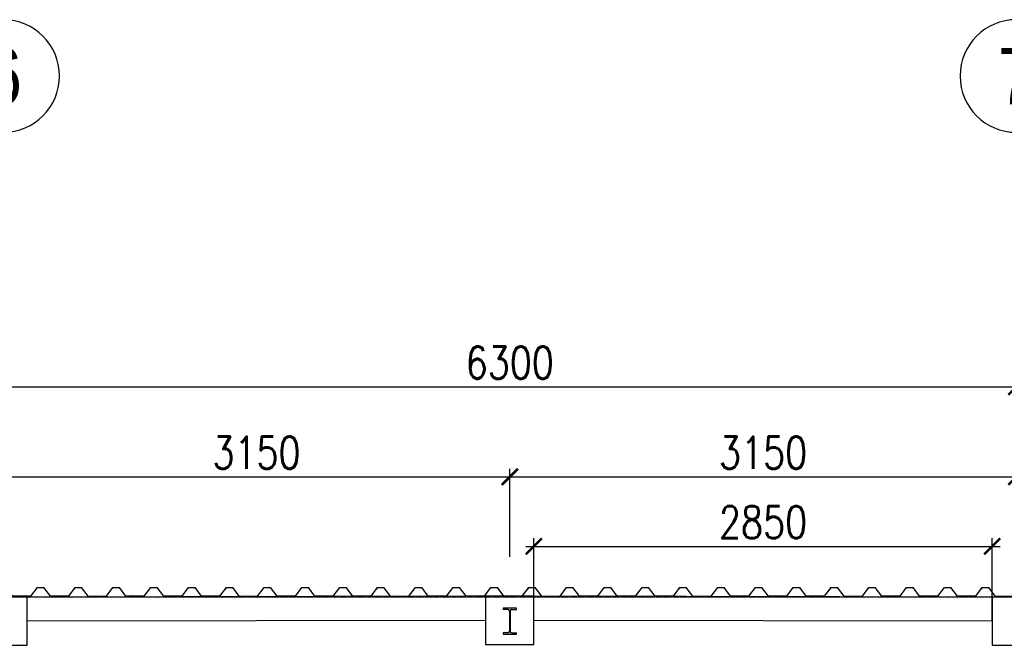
# Model space of a CAD drawing. Header units: millimetres. Extents: x -374129 to 1163271, y -112652 to 695637.
# Tile 81 of 230: x 25643 to 31765, y -30991 to -27102. Entities that reach past the tile are written whole.
import ezdxf
from ezdxf import colors
from ezdxf.entities.mleader import LeaderData, LeaderLine
from ezdxf.enums import TextEntityAlignment as Align
from ezdxf.math import Vec2, Vec3

# ---------------------------------------------------------------- set-up
doc = ezdxf.new("R2010")
doc.units = ezdxf.units.MM
doc.header["$PDMODE"] = 4
doc.linetypes.add('ACAD_ISO04W100', pattern=[30, 24, -3, 0, -3])
for name, color, linetype in [('KRT_fund', 3, 'Continuous'), ('KRT_izolacje', 252, 'Continuous'), ('KRT_opisy', 146, 'Continuous'), ('KRT_osie_budopis', 1, 'Continuous'), ('KRT_stal', 4, 'Continuous'), ('KRT_wymiary_100', 4, 'Continuous')]:
    doc.layers.add(name, color=color, linetype=linetype)
doc.layers.add('KRT_osie', color=55, linetype='ACAD_ISO04W100', lineweight=18)
doc.styles.add('biuro 1', font='arial.ttf')
doc.styles.add('WYMIAR', font='romans.shx', dxfattribs={"width": 0.8})
doc.dimstyles.new('KRT_1-100', dxfattribs={"dimscale": 100, "dimtxt": 2, "dimasz": 1, "dimexe": 0.5, "dimexo": 0, "dimgap": 0.5, "dimtad": 1, "dimdec": 1, "dimrnd": 0.1, "dimzin": 9, "dimdsep": 46, "dimtxsty": 'WYMIAR', "dimblk": 'ARCHTICK', "dimcen": 0.09, "dimdle": 0.5, "dimclrd": 1, "dimclre": 252, "dimclrt": 256, "dimadec": 0, "dimazin": 0, "dimtfac": 1, "dimtdec": 1, "dimtmove": 0, "dimatfit": 3, "dimfxl": 1, "dimtolj": 1, "dimtzin": 0, "dimarcsym": 0})

# ---------------------------------------------------------------- blocks, each defined once
blk = doc.blocks.new('_ArchTick')
at = {"color": 0, "linetype": 'ByBlock', "const_width": 0.15}
blk.add_lwpolyline([(-0.5, -0.5), (0.5, 0.5)], dxfattribs=at)
blk = doc.blocks.new('*D1048')
at = {"layer": 'Defpoints', "color": 0}
for p in [(31840, -29383.7), (25540, -29679), (31840, -29679)]:
    blk.add_point(p, dxfattribs=at)
at = {"layer": 'KRT_wymiary_100', "color": 1, "lineweight": -2}
blk.add_line((25490, -29383.7), (31890, -29383.7), dxfattribs=at)
at = {"layer": 'KRT_wymiary_100', "color": 252, "lineweight": -2}
for p, q in [((25540, -29679), (25540, -29333.7)), ((31840, -29679), (31840, -29333.7))]:
    blk.add_line(p, q, dxfattribs=at)
at = {"layer": 'KRT_wymiary_100', "color": 1, "lineweight": -2, "xscale": 100, "yscale": 100, "zscale": 100, "rotation": 180}
blk.add_blockref('_ArchTick', (25540, -29383.7), dxfattribs=at)
at = {"layer": 'KRT_wymiary_100', "color": 1, "lineweight": -2, "xscale": 100, "yscale": 100, "zscale": 100}
blk.add_blockref('_ArchTick', (31840, -29383.7), dxfattribs=at)
at = {"layer": 'KRT_wymiary_100', "insert": (28690, -29233.7), "char_height": 200, "attachment_point": 5, "style": 'WYMIAR'}
blk.add_mtext('\\A1;6300', dxfattribs=at)
blk = doc.blocks.new('*D1051')
at = {"layer": 'Defpoints', "color": 0}
for p in [(28690, -29943.6), (25540, -30440.6), (28690, -30440.6)]:
    blk.add_point(p, dxfattribs=at)
at = {"layer": 'KRT_wymiary_100', "color": 252, "lineweight": -2}
for p, q in [((25540, -30440.6), (25540, -29893.6)), ((28690, -30440.6), (28690, -29893.6))]:
    blk.add_line(p, q, dxfattribs=at)
at = {"layer": 'KRT_wymiary_100', "color": 1, "lineweight": -2}
blk.add_line((25490, -29943.6), (28740, -29943.6), dxfattribs=at)
at = {"layer": 'KRT_wymiary_100', "color": 1, "lineweight": -2, "xscale": 100, "yscale": 100, "zscale": 100, "rotation": 180}
blk.add_blockref('_ArchTick', (25540, -29943.6), dxfattribs=at)
at = {"layer": 'KRT_wymiary_100', "color": 1, "lineweight": -2, "xscale": 100, "yscale": 100, "zscale": 100}
blk.add_blockref('_ArchTick', (28690, -29943.6), dxfattribs=at)
at = {"layer": 'KRT_wymiary_100', "insert": (27115, -29793.6), "char_height": 200, "attachment_point": 5, "style": 'WYMIAR'}
blk.add_mtext('\\A1;3150', dxfattribs=at)
blk = doc.blocks.new('*U927')
at = {"color": 0}
for p, q in [((29.5, 152.6), (0, 152.6)), ((38.5, 143.6), (38.5, 16.4)), ((43.5, 143.6), (43.5, 16.4)), ((52.5, 152.6), (82, 152.6)), ((29.5, 7.4), (0, 7.4)), ((52.5, 7.4), (82, 7.4))]:
    blk.add_line(p, q, dxfattribs=at)
for points in [[(82, 152.6), (82, 160), (0, 160), (0, 152.6)], [(0, 7.4), (0, 0), (82, 0), (82, 7.4)]]:
    blk.add_lwpolyline(points, dxfattribs=at)
for centre, start, end in [((29.5, 143.6), 0, 90), ((52.5, 143.6), 90, 180), ((29.5, 16.4), 270, 0), ((52.5, 16.4), 180, 270)]:
    blk.add_arc(centre, 9, start, end, dxfattribs=at)
blk = doc.blocks.new('*D1056')
at = {"layer": 'Defpoints', "color": 0}
for p in [(31840, -29943.6), (28690, -30440.6), (31840, -30440.6)]:
    blk.add_point(p, dxfattribs=at)
at = {"layer": 'KRT_wymiary_100', "color": 252, "lineweight": -2}
for p, q in [((28690, -30440.6), (28690, -29893.6)), ((31840, -30440.6), (31840, -29893.6))]:
    blk.add_line(p, q, dxfattribs=at)
at = {"layer": 'KRT_wymiary_100', "color": 1, "lineweight": -2}
blk.add_line((28640, -29943.6), (31890, -29943.6), dxfattribs=at)
at = {"layer": 'KRT_wymiary_100', "color": 1, "lineweight": -2, "xscale": 100, "yscale": 100, "zscale": 100, "rotation": 180}
blk.add_blockref('_ArchTick', (28690, -29943.6), dxfattribs=at)
at = {"layer": 'KRT_wymiary_100', "color": 1, "lineweight": -2, "xscale": 100, "yscale": 100, "zscale": 100}
blk.add_blockref('_ArchTick', (31840, -29943.6), dxfattribs=at)
at = {"layer": 'KRT_wymiary_100', "insert": (30265, -29793.6), "char_height": 200, "attachment_point": 5, "style": 'WYMIAR'}
blk.add_mtext('\\A1;3150', dxfattribs=at)
blk = doc.blocks.new('opis_osi')
at = {"linetype": 'Continuous'}
for start, end in [(90, 180), (0, 90), (180, 270), (270, 0)]:
    blk.add_arc((0, -37.5), 35, start, end, dxfattribs=at)
at = {"color": 0, "linetype": 'Continuous', "style": 'biuro 1', "width": 0.85}
blk.add_attdef('AA', text='', height=35, dxfattribs=at).set_placement((0.08, -37.53), align=Align.MIDDLE_CENTER)
blk = doc.blocks.new('TR55')
at = {"color": 0}
for p, q in [((-980, 0), (-991.9, -16.1)), ((-980, 0), (-940, 0)), ((-899.5, -55), (-940, 0)), ((-785.5, -55), (-745, 0)), ((-745, 0), (-705, 0)), ((-664.5, -55), (-705, 0)), ((-550.5, -55), (-510, 0)), ((-510, 0), (-470, 0)), ((-429.5, -55), (-470, 0)), ((-315.5, -55), (-275, 0)), ((-275, 0), (-235, 0)), ((-194.5, -55), (-235, 0)), ((-80.5, -55), (-40, 0)), ((-40, 0), (0, 0)), ((-899.5, -55), (-785.5, -55)), ((-550.5, -55), (-664.5, -55)), ((-315.5, -55), (-429.5, -55)), ((-80.5, -55), (-194.5, -55))]:
    blk.add_line(p, q, dxfattribs=at)
blk = doc.blocks.new('*D2180')
at = {"color": 252, "lineweight": -2}
for p, q in [((28840, -30835.6), (28840, -30325.6)), ((31690, -30835.6), (31690, -30325.6))]:
    blk.add_line(p, q, dxfattribs=at)
at = {"color": 1, "lineweight": -2}
blk.add_line((28790, -30375.6), (31740, -30375.6), dxfattribs=at)
at = {"layer": 'Defpoints', "color": 0}
for p in [(31690, -30375.6), (28840, -30835.6), (31690, -30835.6)]:
    blk.add_point(p, dxfattribs=at)
at = {"color": 1, "lineweight": -2, "xscale": 100, "yscale": 100, "zscale": 100, "rotation": 180}
blk.add_blockref('_ArchTick', (28840, -30375.6), dxfattribs=at)
at = {"color": 1, "lineweight": -2, "xscale": 100, "yscale": 100, "zscale": 100}
blk.add_blockref('_ArchTick', (31690, -30375.6), dxfattribs=at)
at = {"insert": (30265, -30225.6), "char_height": 200, "attachment_point": 5, "style": 'WYMIAR'}
blk.add_mtext('\\A1;2850', dxfattribs=at)

msp = doc.modelspace()

# ---------------------------------------------------------------- linework, layer by layer
at = {"layer": 'KRT_fund', "color": 2}
for p, q in [((28540, -30685.64), (25690, -30690.64)), ((31690, -30690.64), (28840, -30685.64)), ((28540, -30835.64), (25690, -30840.64)), ((31690, -30840.64), (28840, -30835.64))]:
    msp.add_line(p, q, dxfattribs=at)
for points in [[(25390, -30690.64), (25390, -30990.64), (25690, -30990.64), (25690, -30690.64), (25390, -30690.64)], [(28540, -30685.64), (28540, -30985.64), (28840, -30985.64), (28840, -30685.64), (28540, -30685.64)], [(31690, -30690.64), (31690, -30990.64), (31990, -30990.64), (31990, -30690.64), (31690, -30690.64)]]:
    msp.add_lwpolyline(points, dxfattribs=at)
at = {"layer": 'KRT_osie', "ltscale": 0.5}
msp.add_line((-5554.82, -30690.64), (73659.31, -30690.64), dxfattribs=at)

# ---------------------------------------------------------------- block references
at = {"layer": 'KRT_osie_budopis', "color": 3, "xscale": 10, "yscale": 10, "zscale": 10}
for p, values in [((25540, -27076.99), {'AA': '6'}), ((31840, -27076.99), {'AA': '7'})]:
    msp.add_blockref('opis_osi', p, dxfattribs=at).add_auto_attribs(values)
at = {"layer": 'KRT_stal', "color": 7}
msp.add_blockref('*U927', (28649, -30920.64), dxfattribs=at)

# ---------------------------------------------------------------- dimensions: what is measured, and where the dimension line sits
at = {"layer": 'KRT_wymiary_100'}
for base, p1, p2, picture, middle in [((31840, -29383.73), (25540, -29679.04), (31840, -29679.04), '*D1048', (28690, -29233.73)), ((28690, -29943.56), (25540, -30440.64), (28690, -30440.64), '*D1051', (27115, -29793.56)), ((31840, -29943.56), (28690, -30440.64), (31840, -30440.64), '*D1056', (30265, -29793.56))]:
    dim = msp.add_linear_dim(base=base, p1=p1, p2=p2, dimstyle='KRT_1-100', override={"dimtmove": 1}, dxfattribs=at)
    dim.commit()
    dim.dimension.update_dxf_attribs({"geometry": picture, "text_midpoint": middle})

# ---------------------------------------------------------------- next in the draw order: leaders
at = {"layer": 'KRT_opisy', "color": 1}
ml = msp.add_multileader_mtext('Standard', dxfattribs=at)
ml.set_content('\\C54;WYMIAR 135x90 cm\\fArial|b0|i0|c238|p34;\\W1; ', style='WYMIAR')
ml.set_leader_properties()
ml.build(insert=Vec2(0, 0))
ml.multileader.update_dxf_attribs({"text_right_attachment_type": 6, "dogleg_length": 0.36, "arrow_head_size": 200, "scale": 100})
ctx = ml.context
ctx.base_point, ctx.scale, ctx.char_height, ctx.arrow_head_size, ctx.landing_gap_size, ctx.plane_origin = Vec3(8509.53, -28447.36), 100, 200, 200, 9, Vec3(-22827.39, -120660.42)
ctx.right_attachment = 6
notes = []
notes.append((ctx, [(0, (1, 1, 0), (8473.53, -28447.36), (1, 0), 36, [(1, [(8126.34, -30663.36)], 0, [])])]))
ctx.mtext.insert, ctx.mtext.width, ctx.mtext.defined_height, ctx.mtext.flow_direction = Vec3(8518.53, -28347.36), 2685.0954, 1534.23, 5
ctx.mtext.has_bg_fill, ctx.mtext.bg_color, ctx.mtext.bg_scale_factor, ctx.mtext.bg_transparency, ctx.mtext.use_window_bg_color = 1, -1027028792, 1.5, 0, 1
for ctx, leaders in notes:
    for number, flags, end, landing, length, lines in leaders:
        leader = LeaderData()
        leader.index, (leader.has_last_leader_line, leader.has_dogleg_vector, leader.attachment_direction) = number, flags
        leader.last_leader_point, leader.dogleg_vector, leader.dogleg_length = Vec3(end), Vec3(landing), length
        for number, points, colour, breaks in lines:
            line = LeaderLine()
            line.index, line.vertices, line.color, line.breaks = number, Vec3.list(points), colors.encode_raw_color(colour), breaks
            leader.lines.append(line)
        ctx.leaders.append(leader)

# ---------------------------------------------------------------- next in the draw order: block references
at = {"layer": 'KRT_izolacje', "color": 8}
for p in [(26027.82, -30630.64), (26967.82, -30630.64), (27907.82, -30630.64), (28847.82, -30630.64), (29787.82, -30630.64), (30727.82, -30630.64), (31667.82, -30630.64), (32607.82, -30630.64)]:
    msp.add_blockref('TR55', p, dxfattribs=at)

# ---------------------------------------------------------------- next in the draw order: leaders
at = {"layer": 'KRT_opisy', "color": 1}
ml = msp.add_multileader_mtext('Standard', dxfattribs=at)
ml.set_content('\\C54;WYMIAR 135x90 cm\\fArial|b0|i0|c238|p34;\\W1; ', style='WYMIAR')
ml.set_leader_properties()
ml.build(insert=Vec2(0, 0))
ml.multileader.update_dxf_attribs({"text_right_attachment_type": 6, "dogleg_length": 0.36, "arrow_head_size": 200, "scale": 100})
ctx = ml.context
ctx.base_point, ctx.scale, ctx.char_height, ctx.arrow_head_size, ctx.landing_gap_size, ctx.plane_origin = Vec3(21449.53, -28447.36), 100, 200, 200, 9, Vec3(-9887.39, -120660.42)
ctx.right_attachment = 6
notes = []
notes.append((ctx, [(0, (1, 1, 0), (21413.53, -28447.36), (1, 0), 36, [(1, [(21066.34, -30663.36)], 0, [])])]))
ctx.mtext.insert, ctx.mtext.width, ctx.mtext.defined_height, ctx.mtext.flow_direction = Vec3(21458.53, -28347.36), 2685.0954, 1534.23, 5
ctx.mtext.has_bg_fill, ctx.mtext.bg_color, ctx.mtext.bg_scale_factor, ctx.mtext.bg_transparency, ctx.mtext.use_window_bg_color = 1, -1027028792, 1.5, 0, 1
for ctx, leaders in notes:
    for number, flags, end, landing, length, lines in leaders:
        leader = LeaderData()
        leader.index, (leader.has_last_leader_line, leader.has_dogleg_vector, leader.attachment_direction) = number, flags
        leader.last_leader_point, leader.dogleg_vector, leader.dogleg_length = Vec3(end), Vec3(landing), length
        for number, points, colour, breaks in lines:
            line = LeaderLine()
            line.index, line.vertices, line.color, line.breaks = number, Vec3.list(points), colors.encode_raw_color(colour), breaks
            leader.lines.append(line)
        ctx.leaders.append(leader)

# ---------------------------------------------------------------- next in the draw order: dimensions: what is measured, and where the dimension line sits
dim = msp.add_linear_dim(base=(31690, -30375.64), p1=(28840, -30835.64), p2=(31690, -30835.64), dimstyle='KRT_1-100')
dim.commit()
dim.dimension.update_dxf_attribs({"geometry": '*D2180', "text_midpoint": (30265, -30225.64)})

doc.saveas('drawing.dxf')
